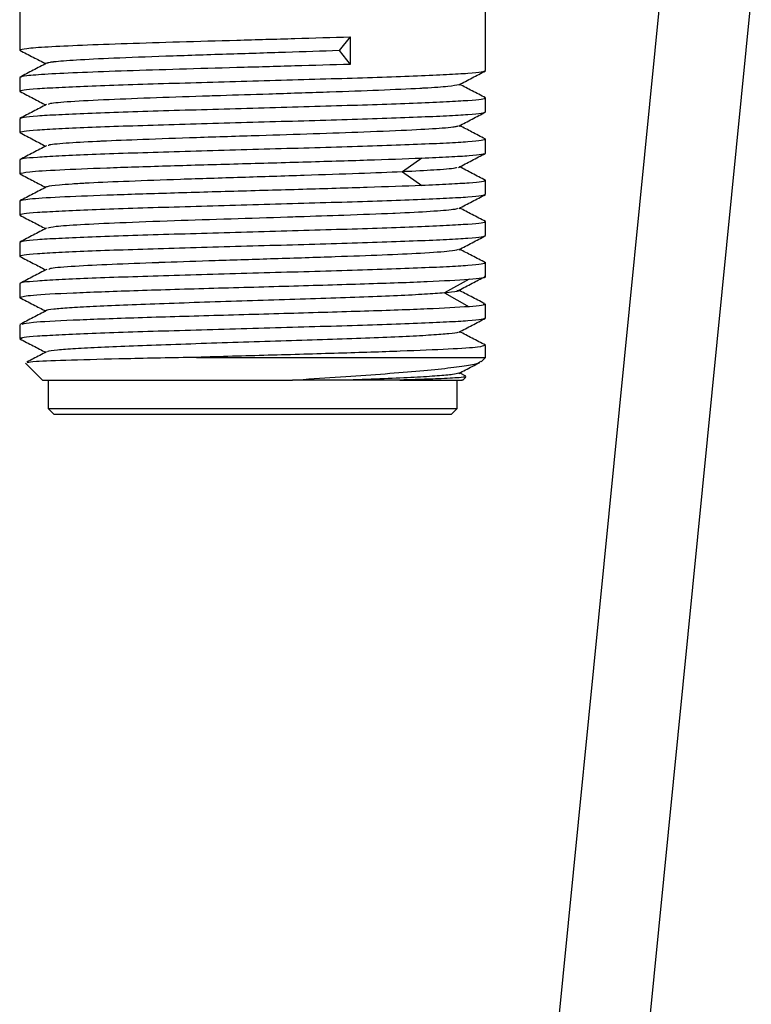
# Model space of a CAD drawing. Header units: millimetres. Extents: x 112 to 181, y 19 to 194.
# Tile 3 of 14: x 120.03 to 126.47, y 90.81 to 99.48. Entities that reach past the tile are written whole.
import ezdxf

# ---------------------------------------------------------------- set-up
doc = ezdxf.new("R2010")
doc.units = ezdxf.units.MM

msp = doc.modelspace()

# ---------------------------------------------------------------- linework, layer by layer
at = {"color": 7, "linetype": 'Continuous', "lineweight": 25}
for p, q in [((120.0318, 99.9345), (120.0318, 99.214)), ((125.6649, 99.6545), (123.5564, 78.4416)), ((124.1318, 99.0326), (124.1318, 99.6495)), ((124.3525, 78.3625), (126.4691, 99.6575)), ((122.941, 99.3297), (122.8436, 99.2087)), ((122.941, 99.3297), (122.941, 99.0877)), ((120.0422, 99.211), (120.0318, 99.214)), ((122.8436, 99.2087), (122.941, 99.0877)), ((120.0318, 98.972), (120.0318, 98.8511)), ((120.0431, 98.8479), (120.0318, 98.8511)), ((124.12, 98.794), (124.1318, 98.7906)), ((124.1318, 98.6697), (124.1318, 98.7906)), ((120.0318, 98.6092), (120.0318, 98.4883)), ((120.0437, 98.4849), (120.0318, 98.4883)), ((124.1199, 98.4312), (124.1318, 98.4278)), ((124.1318, 98.3069), (124.1318, 98.4278)), ((120.0318, 98.2463), (120.0318, 98.1254)), ((123.5693, 98.263), (123.4006, 98.142)), ((120.0437, 98.122), (120.0318, 98.1254)), ((123.4006, 98.142), (123.5693, 98.0211)), ((124.1246, 98.067), (124.1318, 98.0649)), ((124.1318, 97.944), (124.1318, 98.0649)), ((120.0318, 97.8835), (120.0318, 97.7626)), ((120.0433, 97.7593), (120.0318, 97.7626)), ((124.1211, 97.7051), (124.1318, 97.702)), ((124.1318, 97.5811), (124.1318, 97.702)), ((120.0318, 97.5206), (120.0318, 97.3997)), ((120.0427, 97.3966), (120.0318, 97.3997)), ((124.1218, 97.3421), (124.1318, 97.3392)), ((124.1318, 97.2183), (124.1318, 97.3392)), ((120.0318, 97.1577), (120.0318, 97.0368)), ((123.986, 97.1964), (123.7701, 97.0754)), ((124.1318, 97.2183), (124.1216, 97.2212)), ((123.7701, 97.0754), (123.986, 96.9544)), ((120.0425, 97.0338), (120.0318, 97.0368)), ((124.1101, 96.9826), (124.1318, 96.9763)), ((124.1318, 96.8554), (124.1318, 96.9763)), ((120.0318, 96.7949), (120.0318, 96.674)), ((120.0527, 96.6707), (120.0318, 96.674)), ((124.1318, 96.5087), (124.1318, 96.6135)), ((120.0823, 96.4582), (120.2318, 96.3087)), ((121.5888, 96.5087), (124.1318, 96.5087)), ((124.0931, 96.47), (124.1318, 96.5087)), ((123.9568, 96.3433), (123.9026, 96.3716)), ((120.2818, 96.3087), (120.2818, 96.0587)), ((122.9249, 96.3087), (122.4317, 96.3087)), ((123.3755, 96.3087), (122.9249, 96.3087)), ((123.8818, 96.0587), (123.8818, 96.3087)), ((123.9318, 96.3087), (123.9582, 96.3352)), ((120.2818, 96.0587), (120.3318, 96.0087)), ((120.2818, 96.0587), (122.0818, 96.0587)), ((122.0818, 96.0587), (123.8818, 96.0587)), ((123.8318, 96.0087), (123.8818, 96.0587))]:
    msp.add_line(p, q, dxfattribs=at)
for points in [[(120.0318, 99.214), (120.0442, 99.2188), (120.0691, 99.2285), (120.2662, 99.2429), (120.5674, 99.2574), (120.9654, 99.2718), (121.4327, 99.2863), (121.9397, 99.3008), (122.4593, 99.3152), (122.7804, 99.3249), (122.941, 99.3297)], [(122.941, 99.0877), (122.7804, 99.0829), (122.4593, 99.0733), (121.9397, 99.0588), (121.4327, 99.0443), (120.9654, 99.0299), (120.5674, 99.0154), (120.2662, 99.001), (120.0691, 98.9865), (120.0442, 98.9769), (120.0318, 98.972)], [(120.0318, 98.8511), (120.0394, 98.8549), (120.0547, 98.8625), (120.1766, 98.8738), (120.366, 98.8852), (120.6229, 98.8965), (120.9355, 98.9078), (121.2922, 98.9192), (121.6793, 98.9305), (122.0818, 98.9419), (122.4843, 98.9532), (122.8713, 98.9645), (123.2281, 98.9759), (123.5406, 98.9872), (123.7975, 98.9986), (123.987, 99.0099), (124.1089, 99.0212), (124.1242, 99.0288), (124.1318, 99.0326)], [(124.1318, 98.7906), (124.1242, 98.7868), (124.1089, 98.7793), (123.987, 98.7679), (123.7975, 98.7566), (123.5406, 98.7453), (123.2281, 98.7339), (122.8713, 98.7226), (122.4843, 98.7112), (122.0818, 98.6999), (121.6793, 98.6886), (121.2922, 98.6772), (120.9355, 98.6659), (120.6229, 98.6545), (120.366, 98.6432), (120.1766, 98.6319), (120.0547, 98.6205), (120.0394, 98.613), (120.0318, 98.6092)], [(120.0318, 98.4883), (120.0394, 98.4921), (120.0547, 98.4996), (120.1766, 98.511), (120.366, 98.5223), (120.6229, 98.5336), (120.9355, 98.545), (121.2922, 98.5563), (121.6793, 98.5677), (122.0818, 98.579), (122.4843, 98.5903), (122.8713, 98.6017), (123.2281, 98.613), (123.5406, 98.6244), (123.7975, 98.6357), (123.987, 98.647), (124.1089, 98.6584), (124.1242, 98.6659), (124.1318, 98.6697)], [(124.1318, 98.4278), (124.1242, 98.424), (124.1089, 98.4164), (123.987, 98.4051), (123.7975, 98.3937), (123.5406, 98.3824), (123.2281, 98.3711), (122.8713, 98.3597), (122.4843, 98.3484), (122.0818, 98.337), (121.6793, 98.3257), (121.2922, 98.3144), (120.9355, 98.303), (120.6229, 98.2917), (120.366, 98.2803), (120.1766, 98.269), (120.0547, 98.2577), (120.0394, 98.2501), (120.0318, 98.2463)], [(123.5693, 98.263), (123.6534, 98.2667), (123.8216, 98.274), (123.9959, 98.2849), (124.1106, 98.2959), (124.1247, 98.3032), (124.1318, 98.3069)], [(120.0318, 98.1254), (120.0494, 98.1312), (120.0847, 98.1426), (120.3618, 98.1598), (120.7774, 98.177), (121.3112, 98.1942), (121.9126, 98.2114), (122.5266, 98.2286), (123.1108, 98.2458), (123.4164, 98.2573), (123.5693, 98.263)], [(123.5693, 98.0211), (123.4164, 98.0153), (123.1108, 98.0039), (122.5266, 97.9867), (121.9126, 97.9695), (121.3112, 97.9523), (120.7774, 97.9351), (120.3618, 97.9179), (120.0847, 97.9007), (120.0494, 97.8892), (120.0318, 97.8835)], [(124.1318, 98.0649), (124.1247, 98.0612), (124.1106, 98.0539), (123.9959, 98.043), (123.8216, 98.032), (123.6534, 98.0247), (123.5693, 98.0211)], [(120.0318, 97.7626), (120.0394, 97.7663), (120.0547, 97.7739), (120.1766, 97.7852), (120.366, 97.7966), (120.6229, 97.8079), (120.9355, 97.8193), (121.2922, 97.8306), (121.6793, 97.8419), (122.0818, 97.8533), (122.4843, 97.8646), (122.8713, 97.876), (123.2281, 97.8873), (123.5406, 97.8986), (123.7975, 97.91), (123.987, 97.9213), (124.1089, 97.9327), (124.1242, 97.9402), (124.1318, 97.944)], [(124.1318, 97.702), (124.1242, 97.6983), (124.1089, 97.6907), (123.987, 97.6794), (123.7975, 97.668), (123.5406, 97.6567), (123.2281, 97.6453), (122.8713, 97.634), (122.4843, 97.6227), (122.0818, 97.6113), (121.6793, 97.6), (121.2922, 97.5886), (120.9355, 97.5773), (120.6229, 97.566), (120.366, 97.5546), (120.1766, 97.5433), (120.0547, 97.5319), (120.0394, 97.5244), (120.0318, 97.5206)], [(120.0318, 97.3997), (120.0394, 97.4035), (120.0547, 97.411), (120.1766, 97.4224), (120.366, 97.4337), (120.6229, 97.4451), (120.9355, 97.4564), (121.2922, 97.4677), (121.6793, 97.4791), (122.0818, 97.4904), (122.4843, 97.5018), (122.8713, 97.5131), (123.2281, 97.5244), (123.5406, 97.5358), (123.7975, 97.5471), (123.987, 97.5585), (124.1089, 97.5698), (124.1242, 97.5774), (124.1318, 97.5811)], [(124.1318, 97.3392), (124.1242, 97.3354), (124.1089, 97.3278), (123.987, 97.3165), (123.7975, 97.3052), (123.5406, 97.2938), (123.2281, 97.2825), (122.8713, 97.2711), (122.4843, 97.2598), (122.0818, 97.2485), (121.6793, 97.2371), (121.2922, 97.2258), (120.9355, 97.2144), (120.6229, 97.2031), (120.366, 97.1918), (120.1766, 97.1804), (120.0547, 97.1691), (120.0394, 97.1615), (120.0318, 97.1577)], [(120.0318, 97.0368), (120.0555, 97.0435), (120.103, 97.0568), (120.4727, 97.0767), (121.0149, 97.0967), (121.6874, 97.1166), (122.4064, 97.1365), (123.0831, 97.1565), (123.6576, 97.1764), (123.8765, 97.1897), (123.986, 97.1964)], [(123.986, 97.1964), (124.0283, 97.2), (124.1131, 97.2073), (124.1255, 97.2146), (124.1318, 97.2183)], [(124.1318, 96.9763), (124.1255, 96.9727), (124.1131, 96.9654), (124.0283, 96.9581), (123.986, 96.9544)], [(120.0318, 96.674), (120.0394, 96.6778), (120.0547, 96.6853), (120.1766, 96.6967), (120.366, 96.708), (120.6229, 96.7193), (120.9355, 96.7307), (121.2922, 96.742), (121.6793, 96.7534), (122.0818, 96.7647), (122.4843, 96.776), (122.8713, 96.7874), (123.2281, 96.7987), (123.5406, 96.8101), (123.7975, 96.8214), (123.987, 96.8327), (124.1089, 96.8441), (124.1242, 96.8516), (124.1318, 96.8554)], [(120.2318, 96.3087), (120.2405, 96.3087), (120.2578, 96.3087), (120.3957, 96.3087), (120.6086, 96.3087), (120.8943, 96.3087), (121.237, 96.3087), (121.6202, 96.3087), (122.0269, 96.3087), (122.2967, 96.3087), (122.4317, 96.3087)], [(120.3318, 96.0087), (120.3581, 96.0087), (120.4107, 96.0087), (120.8154, 96.0087), (121.3938, 96.0087), (122.0818, 96.0087), (122.7697, 96.0087), (123.3482, 96.0087), (123.7529, 96.0087), (123.8055, 96.0087), (123.8318, 96.0087)]]:
    msp.add_open_spline(points, degree=3, dxfattribs=at)
for points, knots in [([(120.0341, 99.2116), (120.0732, 99.1912), (120.149, 99.1517), (120.2247, 99.1121), (120.2614, 99.093)], [0, 0, 0, 0, 0.516397, 1, 1, 1, 1]), ([(122.8436, 99.2087), (122.6883, 99.2033), (122.3694, 99.1923), (121.8357, 99.1762), (121.3082, 99.1583), (120.8512, 99.1417), (120.5169, 99.1247), (120.3756, 99.114), (120.3287, 99.1085), (120.3257, 99.1081), (120.3252, 99.108), (120.3252, 99.108), (120.3252, 99.108), (120.3251, 99.108), (120.3249, 99.108), (120.3239, 99.1079), (120.3203, 99.1074), (120.3116, 99.1062), (120.2954, 99.1038), (120.2758, 99.1003), (120.2732, 99.0975), (120.2719, 99.0961)], [0, 0, 0, 0, 0.139793, 0.287284, 0.444752, 0.600187, 0.745852, 0.885074, 0.893507, 0.89503, 0.895031, 0.895033, 0.895042, 0.89506, 0.89535, 0.895928, 0.898243, 0.907507, 0.926053, 0.963216, 1, 1, 1, 1]), ([(120.2686, 99.0968), (120.2295, 99.0764), (120.1513, 99.0356), (120.073, 98.9948), (120.0339, 98.9744)], [0, 0, 0, 0, 0.4999641, 1, 1, 1, 1]), ([(123.8949, 98.9075), (123.9341, 98.9279), (124.0123, 98.9687), (124.0906, 99.0096), (124.1298, 99.03)], [0, 0, 0, 0, 0.499958, 1, 1, 1, 1]), ([(123.8941, 98.9081), (123.8718, 98.9027), (123.8289, 98.8923), (123.6688, 98.8817), (123.5685, 98.8762), (123.4533, 98.8699), (123.2108, 98.8585), (122.9037, 98.8479), (122.5793, 98.8368), (122.257, 98.826), (121.9052, 98.8152), (121.5713, 98.8046), (121.2196, 98.7923), (120.7884, 98.7762), (120.4684, 98.7587), (120.2938, 98.7447), (120.286, 98.7362), (120.2833, 98.7332)], [0, 0, 0, 0, 0.091049, 0.174987, 0.18603, 0.187494, 0.282825, 0.373346, 0.378204, 0.473535, 0.551198, 0.569018, 0.659318, 0.753186, 0.85522, 0.950179, 1, 1, 1, 1]), ([(124.1291, 98.7935), (124.0899, 98.8139), (124.0144, 98.8532), (123.939, 98.8926), (123.9026, 98.9115)], [0, 0, 0, 0, 0.518545, 1, 1, 1, 1]), ([(120.0347, 98.8484), (120.0738, 98.828), (120.1493, 98.7886), (120.2249, 98.7492), (120.2613, 98.7302)], [0, 0, 0, 0, 0.5177879, 1, 1, 1, 1]), ([(120.2684, 98.7339), (120.2293, 98.7135), (120.151, 98.6727), (120.0728, 98.6319), (120.0336, 98.6115)], [0, 0, 0, 0, 0.4999622, 1, 1, 1, 1]), ([(123.8952, 98.5448), (123.9343, 98.5652), (124.0126, 98.6061), (124.0909, 98.6469), (124.13, 98.6673)], [0, 0, 0, 0, 0.49996, 1, 1, 1, 1]), ([(123.8873, 98.5453), (123.8896, 98.5445), (123.8928, 98.5434), (123.8848, 98.5415), (123.8732, 98.5385), (123.8364, 98.5328), (123.7331, 98.5225), (123.4919, 98.5085), (123.0937, 98.4912), (122.6236, 98.4754), (122.1157, 98.4587), (121.5922, 98.4427), (121.1181, 98.4258), (120.8466, 98.415), (120.728, 98.4095), (120.6041, 98.4035), (120.4224, 98.3922), (120.2774, 98.38), (120.2842, 98.3725), (120.286, 98.3705)], [0, 0, 0, 0, 0.013764, 0.018859, 0.034254, 0.062902, 0.11572, 0.209389, 0.312297, 0.40144, 0.489593, 0.590752, 0.685406, 0.769959, 0.780774, 0.782087, 0.872797, 0.966724, 1, 1, 1, 1]), ([(124.1287, 98.4307), (124.0896, 98.4511), (124.0142, 98.4904), (123.9388, 98.5297), (123.9025, 98.5486)], [0, 0, 0, 0, 0.518837, 1, 1, 1, 1]), ([(120.0349, 98.4854), (120.074, 98.465), (120.1494, 98.4257), (120.2248, 98.3863), (120.2611, 98.3674)], [0, 0, 0, 0, 0.51872, 1, 1, 1, 1]), ([(120.2683, 98.3711), (120.2292, 98.3507), (120.151, 98.3099), (120.0727, 98.2691), (120.0336, 98.2487)], [0, 0, 0, 0, 0.499961, 1, 1, 1, 1]), ([(123.8915, 98.1804), (123.9306, 98.2008), (124.0088, 98.2416), (124.087, 98.2824), (124.1261, 98.3028)], [0, 0, 0, 0, 0.49997, 1, 1, 1, 1]), ([(120.0347, 98.1225), (120.0738, 98.1021), (120.1492, 98.0628), (120.2247, 98.0235), (120.261, 98.0045)], [0, 0, 0, 0, 0.518752, 1, 1, 1, 1]), ([(123.4006, 98.142), (123.2776, 98.1367), (123.0248, 98.1256), (122.5298, 98.1095), (121.9841, 98.0917), (121.4474, 98.075), (120.9872, 98.058), (120.7374, 98.0473), (120.6313, 98.0418), (120.6243, 98.0414), (120.6232, 98.0414), (120.6232, 98.0414), (120.6232, 98.0414), (120.6229, 98.0413), (120.6223, 98.0413), (120.6201, 98.0412), (120.6116, 98.0407), (120.5909, 98.0396), (120.5479, 98.0371), (120.4685, 98.0321), (120.3486, 98.0229), (120.2859, 98.0149), (120.2712, 98.0094), (120.2685, 98.0085), (120.2697, 98.0082), (120.2706, 98.0079)], [0, 0, 0, 0, 0.117214, 0.240883, 0.372917, 0.503248, 0.625385, 0.742121, 0.749192, 0.750469, 0.750469, 0.750471, 0.750479, 0.750494, 0.750737, 0.751222, 0.753163, 0.760931, 0.776481, 0.807642, 0.870506, 0.979667, 0.992591, 0.994344, 1, 1, 1, 1]), ([(123.8739, 98.1808), (123.8744, 98.179), (123.8762, 98.1718), (123.7251, 98.159), (123.5353, 98.1482), (123.4175, 98.1428), (123.4023, 98.1421), (123.4006, 98.142)], [0, 0, 0, 0, 0.142104, 0.570176, 0.945629, 0.994158, 1, 1, 1, 1]), ([(124.1309, 98.0664), (124.0918, 98.0868), (124.0155, 98.1267), (123.9392, 98.1665), (123.902, 98.1859)], [0, 0, 0, 0, 0.512991, 1, 1, 1, 1]), ([(120.2685, 98.0085), (120.2294, 97.988), (120.1511, 97.9472), (120.0728, 97.9064), (120.0337, 97.886)], [0, 0, 0, 0, 0.499959, 1, 1, 1, 1]), ([(123.8951, 97.8193), (123.9342, 97.8397), (124.0124, 97.8805), (124.0907, 97.9213), (124.1298, 97.9417)], [0, 0, 0, 0, 0.499963, 1, 1, 1, 1]), ([(120.0342, 97.7598), (120.0733, 97.7394), (120.1489, 97.7), (120.2245, 97.6606), (120.2609, 97.6416)], [0, 0, 0, 0, 0.517972, 1, 1, 1, 1]), ([(123.8826, 97.8197), (123.8803, 97.8167), (123.8775, 97.8131), (123.8501, 97.8095), (123.8024, 97.8032), (123.6694, 97.7919), (123.449, 97.7812), (123.1949, 97.7701), (122.9224, 97.7593), (122.5905, 97.7486), (122.2574, 97.7379), (121.8831, 97.7256), (121.3693, 97.7096), (120.906, 97.692), (120.5555, 97.6758), (120.3285, 97.6598), (120.2959, 97.6499), (120.2802, 97.6451)], [0, 0, 0, 0, 0.051094, 0.062146, 0.063612, 0.159024, 0.249622, 0.254484, 0.349897, 0.427625, 0.44546, 0.535838, 0.629785, 0.731906, 0.826946, 0.916326, 1, 1, 1, 1]), ([(124.1293, 97.7046), (124.0902, 97.725), (124.0145, 97.7644), (123.9388, 97.8039), (123.9022, 97.823)], [0, 0, 0, 0, 0.516838, 1, 1, 1, 1]), ([(120.2689, 97.6458), (120.2298, 97.6254), (120.1515, 97.5845), (120.0732, 97.5437), (120.0341, 97.5233)], [0, 0, 0, 0, 0.4999564, 1, 1, 1, 1]), ([(123.8947, 97.4563), (123.9338, 97.4767), (124.0121, 97.5175), (124.0903, 97.5583), (124.1294, 97.5787)], [0, 0, 0, 0, 0.499966, 1, 1, 1, 1]), ([(123.8898, 97.4567), (123.8722, 97.4518), (123.8332, 97.4412), (123.5901, 97.4246), (123.2368, 97.4087), (122.7954, 97.392), (122.2859, 97.376), (121.7671, 97.3591), (121.4322, 97.3483), (121.2735, 97.3428), (121.1062, 97.3368), (120.8227, 97.3256), (120.4959, 97.3095), (120.3015, 97.2945), (120.2927, 97.2855), (120.2896, 97.2824)], [0, 0, 0, 0, 0.084494, 0.187641, 0.276991, 0.365348, 0.466741, 0.561614, 0.646363, 0.657203, 0.65852, 0.74944, 0.843584, 0.945021, 1, 1, 1, 1]), ([(124.1297, 97.3415), (124.0906, 97.3619), (124.0148, 97.4015), (123.9389, 97.441), (123.9022, 97.4602)], [0, 0, 0, 0, 0.515883, 1, 1, 1, 1]), ([(120.0338, 97.3971), (120.0729, 97.3767), (120.1486, 97.3372), (120.2244, 97.2977), (120.2609, 97.2787)], [0, 0, 0, 0, 0.51686, 1, 1, 1, 1]), ([(120.2694, 97.283), (120.2302, 97.2626), (120.152, 97.2218), (120.0737, 97.181), (120.0346, 97.1606)], [0, 0, 0, 0, 0.499957, 1, 1, 1, 1]), ([(123.896, 97.0995), (123.9349, 97.1199), (124.0117, 97.16), (124.0884, 97.2001), (124.1262, 97.2199)], [0, 0, 0, 0, 0.507669, 1, 1, 1, 1]), ([(123.7701, 97.0754), (123.7164, 97.0714), (123.6091, 97.0634), (123.3639, 97.0514), (123.0683, 97.0394), (122.7295, 97.0275), (122.3629, 97.0155), (121.9844, 97.0035), (121.6101, 96.9915), (121.2558, 96.9795), (120.9371, 96.9676), (120.6677, 96.9556), (120.457, 96.9436), (120.3246, 96.9316), (120.2633, 96.9235), (120.2685, 96.9194), (120.2686, 96.9193)], [0, 0, 0, 0, 0.0767704, 0.1535314, 0.230294, 0.3070645, 0.3838296, 0.4605982, 0.5373611, 0.6141316, 0.6908941, 0.7676653, 0.844427, 0.9211991, 0.9979601, 1, 1, 1, 1]), ([(123.8785, 97.0999), (123.8865, 97.0972), (123.9094, 97.0895), (123.84, 97.0816), (123.7791, 97.0761), (123.771, 97.0755), (123.7701, 97.0754)], [0, 0, 0, 0, 0.3230977, 0.9143745, 0.9907991, 1, 1, 1, 1]), ([(124.1207, 96.982), (124.0817, 97.0024), (124.0068, 97.0416), (123.9319, 97.0807), (123.896, 97.0995)], [0, 0, 0, 0, 0.520217, 1, 1, 1, 1]), ([(120.0339, 97.0343), (120.073, 97.0139), (120.1487, 96.9744), (120.2244, 96.9349), (120.261, 96.9159)], [0, 0, 0, 0, 0.516841, 1, 1, 1, 1]), ([(120.2686, 96.9199), (120.2295, 96.8995), (120.1513, 96.8586), (120.073, 96.8178), (120.0339, 96.7974)], [0, 0, 0, 0, 0.4999643, 1, 1, 1, 1]), ([(123.986, 96.9544), (123.8765, 96.9478), (123.6576, 96.9345), (123.0831, 96.9145), (122.4064, 96.8946), (121.6875, 96.8746), (121.0146, 96.8547), (120.4739, 96.8348), (120.1182, 96.8159), (120.0719, 96.8036), (120.0508, 96.798)], [0, 0, 0, 0, 0.127507, 0.255014, 0.382522, 0.510029, 0.637536, 0.765043, 0.892551, 1, 1, 1, 1]), ([(123.8949, 96.7304), (123.934, 96.7508), (124.0123, 96.7916), (124.0905, 96.8324), (124.1297, 96.8528)], [0, 0, 0, 0, 0.49996, 1, 1, 1, 1]), ([(123.8888, 96.7309), (123.8891, 96.7299), (123.8906, 96.7249), (123.816, 96.716), (123.6656, 96.704), (123.4407, 96.692), (123.1596, 96.68), (122.8315, 96.6681), (122.4716, 96.6561), (122.0948, 96.6441), (121.7175, 96.6321), (121.356, 96.6201), (121.0252, 96.6082), (120.7405, 96.5962), (120.5112, 96.5842), (120.3556, 96.5722), (120.2759, 96.563), (120.2759, 96.5577), (120.2759, 96.5565)], [0, 0, 0, 0, 0.016648, 0.085353, 0.154044, 0.222748, 0.29144, 0.360144, 0.428836, 0.49754, 0.566233, 0.634937, 0.70363, 0.772333, 0.841027, 0.90973, 0.978425, 1, 1, 1, 1]), ([(124.1298, 96.616), (124.0907, 96.6364), (124.015, 96.6759), (123.9393, 96.7154), (123.9027, 96.7344)], [0, 0, 0, 0, 0.516943, 1, 1, 1, 1]), ([(120.0341, 96.6712), (120.0732, 96.6508), (120.1488, 96.6114), (120.2244, 96.572), (120.2609, 96.553)], [0, 0, 0, 0, 0.517673, 1, 1, 1, 1]), ([(120.2686, 96.557), (120.2295, 96.5366), (120.1718, 96.5065), (120.114, 96.4764), (120.0954, 96.4667)], [0, 0, 0, 0, 0.677482, 1, 1, 1, 1]), ([(124.1198, 96.6135), (124.1107, 96.6084), (124.091, 96.5973), (123.8268, 96.5803), (123.4024, 96.5624), (122.8481, 96.5445), (122.2189, 96.5266), (121.7988, 96.5147), (121.5888, 96.5087)], [0, 0, 0, 0, 0.146293, 0.317035, 0.487776, 0.658517, 0.829259, 1, 1, 1, 1]), ([(121.5888, 96.5087), (121.3756, 96.5045), (120.9505, 96.4961), (120.4627, 96.4835), (120.1483, 96.4716), (120.1142, 96.4639), (120.0987, 96.4604)], [0, 0, 0, 0, 0.263368, 0.525112, 0.785232, 1, 1, 1, 1]), ([(122.4317, 96.3087), (122.5588, 96.3171), (122.8147, 96.3339), (123.1715, 96.3589), (123.4906, 96.3839), (123.757, 96.4089), (123.9536, 96.4339), (124.0704, 96.4559), (124.0831, 96.4696), (124.0882, 96.4749)], [0, 0, 0, 0, 0.1449208, 0.291771, 0.4405506, 0.5912598, 0.743899, 0.8984682, 1, 1, 1, 1]), ([(123.8951, 96.3676), (123.9342, 96.388), (123.996, 96.4203), (124.0578, 96.4525), (124.0805, 96.4643)], [0, 0, 0, 0, 0.632964, 1, 1, 1, 1]), ([(123.8948, 96.3681), (123.8812, 96.3643), (123.8534, 96.3564), (123.7164, 96.3446), (123.5123, 96.3326), (123.2484, 96.3206), (123.0327, 96.3126), (122.9249, 96.3087)], [0, 0, 0, 0, 0.1938249, 0.3953834, 0.596919, 0.798479, 1, 1, 1, 1]), ([(123.9545, 96.3389), (123.9552, 96.3379), (123.9572, 96.3348), (123.8919, 96.3285), (123.7486, 96.3207), (123.5496, 96.3137), (123.4221, 96.31), (123.3754, 96.3087)], [0, 0, 0, 0, 0.102483, 0.305298, 0.63512, 0.866436, 1, 1, 1, 1]), ([(123.3755, 96.3087), (123.4768, 96.3087), (123.6796, 96.3087), (123.8581, 96.3087), (123.9409, 96.3087), (123.9248, 96.3087), (123.9217, 96.3087)], [0, 0, 0, 0, 0.309089, 0.618178, 0.927267, 1, 1, 1, 1])]:
    msp.add_open_spline(points, degree=3, knots=knots, dxfattribs=at)

doc.saveas('drawing.dxf')
